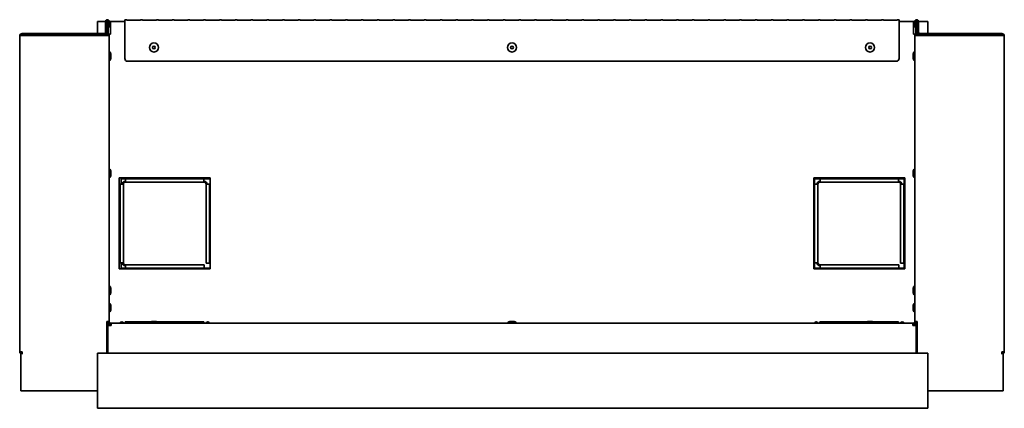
# Model space of a CAD drawing. Extents: x -0.9 to 65.9, y 4 to 46.9.
# Tile 1 of 3: x -0.9 to 34.9, y 4 to 18.1. Entities that reach past the tile are written whole.
import ezdxf

# ---------------------------------------------------------------- set-up
doc = ezdxf.new("R2010")
doc.units = 0
doc.header["$MEASUREMENT"] = 0

msp = doc.modelspace()

# ---------------------------------------------------------------- linework, layer by layer
at = {"color": 7, "lineweight": 35}
for p, q in [((1.950973, 17.569488), (1.950973, 18.005644)), ((2.241813, 18.005644), (1.950973, 18.005644)), ((2.241797, 17.619473), (2.241797, 18.006773)), ((2.277697, 17.619473), (2.277697, 18.006773)), ((2.304313, 18.005644), (2.277713, 18.005644)), ((2.304298, 18.006773), (2.304298, 17.533573)), ((2.340197, 18.006773), (2.304298, 18.006773)), ((2.340197, 18.006773), (2.340197, 17.798923)), ((2.340197, 18.006773), (2.340197, 17.505784)), ((2.376097, 18.006773), (2.376097, 17.798923)), ((2.426098, 18.005644), (2.376113, 18.005644)), ((2.944797, 18.006734), (2.426098, 18.006734)), ((2.426098, 18.006734), (2.426098, 17.553734)), ((2.944797, 18.009474), (2.944797, 18.065374)), ((2.944797, 18.065374), (3.016058, 18.065374)), ((2.944797, 18.009474), (2.944797, 18.029474)), ((2.944797, 18.009474), (2.944797, 16.665373)), ((3.016058, 18.065374), (3.016058, 18.052283)), ((3.517057, 18.052283), (3.016058, 18.052283)), ((3.517057, 18.052283), (3.517057, 18.065374)), ((3.517057, 18.065374), (3.588318, 18.065374)), ((3.588318, 18.065374), (3.588318, 18.052283)), ((4.089318, 18.052283), (3.588318, 18.052283)), ((4.089318, 18.052283), (4.089318, 18.065374)), ((4.089318, 18.065374), (4.160578, 18.065374)), ((4.160578, 18.065374), (4.160578, 18.052283)), ((4.661578, 18.052283), (4.160578, 18.052283)), ((4.661578, 18.052283), (4.661578, 18.065374)), ((4.661578, 18.065374), (4.732838, 18.065374)), ((4.732838, 18.065374), (4.732838, 18.052283)), ((5.233838, 18.052283), (4.732838, 18.052283)), ((5.233838, 18.052283), (5.233838, 18.065374)), ((5.233838, 18.065374), (5.305098, 18.065374)), ((5.305098, 18.065374), (5.305098, 18.052283)), ((5.806098, 18.052283), (5.305098, 18.052283)), ((5.806098, 18.052283), (5.806098, 18.065374)), ((5.806098, 18.065374), (5.877358, 18.065374)), ((5.877358, 18.065374), (5.877358, 18.052283)), ((6.378358, 18.052283), (5.877358, 18.052283)), ((6.378358, 18.052283), (6.378358, 18.065374)), ((6.378358, 18.065374), (6.449617, 18.065374)), ((6.449617, 18.065374), (6.449617, 18.052283)), ((6.950618, 18.052283), (6.449617, 18.052283)), ((6.950618, 18.052283), (6.950618, 18.065374)), ((6.950618, 18.065374), (7.021878, 18.065374)), ((7.021878, 18.065374), (7.021878, 18.052283)), ((7.522878, 18.052283), (7.021878, 18.052283)), ((7.522878, 18.052283), (7.522878, 18.065374)), ((7.522878, 18.065374), (7.594138, 18.065374)), ((7.594138, 18.065374), (7.594138, 18.052283)), ((8.095138, 18.052283), (7.594138, 18.052283)), ((8.095138, 18.052283), (8.095138, 18.065374)), ((8.095138, 18.065374), (8.166398, 18.065374)), ((8.166398, 18.065374), (8.166398, 18.052283)), ((8.667398, 18.052283), (8.166398, 18.052283)), ((8.667398, 18.052283), (8.667398, 18.065374)), ((8.667398, 18.065374), (8.738657, 18.065374)), ((8.738657, 18.065374), (8.738657, 18.052283)), ((9.239658, 18.052283), (8.738657, 18.052283)), ((9.239658, 18.052283), (9.239658, 18.065374)), ((9.239658, 18.065374), (9.310918, 18.065374)), ((9.310918, 18.065374), (9.310918, 18.052283)), ((9.811917, 18.052283), (9.310918, 18.052283)), ((9.811917, 18.052283), (9.811917, 18.065374)), ((9.811917, 18.065374), (9.883178, 18.065374)), ((9.883178, 18.065374), (9.883178, 18.052283)), ((10.384178, 18.052283), (9.883178, 18.052283)), ((10.384178, 18.052283), (10.384178, 18.065374)), ((10.384178, 18.065374), (10.455438, 18.065374)), ((10.455438, 18.065374), (10.455438, 18.052283)), ((10.956438, 18.052283), (10.455438, 18.052283)), ((10.956438, 18.052283), (10.956438, 18.065374)), ((10.956438, 18.065374), (11.027697, 18.065374)), ((11.027697, 18.065374), (11.027697, 18.052283)), ((11.528698, 18.052283), (11.027697, 18.052283)), ((11.528698, 18.052283), (11.528698, 18.065374)), ((11.528698, 18.065374), (11.599957, 18.065374)), ((11.599957, 18.065374), (11.599957, 18.052283)), ((12.100957, 18.052283), (11.599957, 18.052283)), ((12.100957, 18.052283), (12.100957, 18.065374)), ((12.100957, 18.065374), (12.172217, 18.065374)), ((12.172217, 18.065374), (12.172217, 18.052283)), ((12.673217, 18.052283), (12.172217, 18.052283)), ((12.673217, 18.052283), (12.673217, 18.065374)), ((12.673217, 18.065374), (12.744477, 18.065374)), ((12.744477, 18.065374), (12.744477, 18.052283)), ((13.245477, 18.052283), (12.744477, 18.052283)), ((13.245477, 18.052283), (13.245477, 18.065374)), ((13.245477, 18.065374), (13.316738, 18.065374)), ((13.316738, 18.065374), (13.316738, 18.052283)), ((13.817737, 18.052283), (13.316738, 18.052283)), ((13.817737, 18.052283), (13.817737, 18.065374)), ((13.817737, 18.065374), (13.888998, 18.065374)), ((13.888998, 18.065374), (13.888998, 18.052283)), ((14.389998, 18.052283), (13.888998, 18.052283)), ((14.389998, 18.052283), (14.389998, 18.065374)), ((14.389998, 18.065374), (14.461258, 18.065374)), ((14.461258, 18.065374), (14.461258, 18.052283)), ((14.962258, 18.052283), (14.461258, 18.052283)), ((14.962258, 18.052283), (14.962258, 18.065374)), ((14.962258, 18.065374), (15.033518, 18.065374)), ((15.033518, 18.065374), (15.033518, 18.052283)), ((15.534518, 18.052283), (15.033518, 18.052283)), ((15.534518, 18.052283), (15.534518, 18.065374)), ((15.534518, 18.065374), (15.605778, 18.065374)), ((15.605778, 18.065374), (15.605778, 18.052283)), ((16.106778, 18.052283), (15.605778, 18.052283)), ((16.106778, 18.052283), (16.106778, 18.065374)), ((16.106778, 18.065374), (16.178037, 18.065374)), ((16.178037, 18.065374), (16.178037, 18.052283)), ((16.679037, 18.052283), (16.178037, 18.052283)), ((16.679037, 18.052283), (16.679037, 18.065374)), ((16.679037, 18.065374), (16.750297, 18.065374)), ((16.750297, 18.065374), (16.750297, 18.052283)), ((17.251297, 18.052283), (16.750297, 18.052283)), ((17.251297, 18.052283), (17.251297, 18.065374)), ((17.251297, 18.065374), (17.322557, 18.065374)), ((17.322557, 18.065374), (17.322557, 18.052283)), ((17.823557, 18.052283), (17.322557, 18.052283)), ((17.823557, 18.052283), (17.823557, 18.065374)), ((17.823557, 18.065374), (17.894818, 18.065374)), ((17.894818, 18.065374), (17.894818, 18.052283)), ((18.395818, 18.052283), (17.894818, 18.052283)), ((18.395818, 18.052283), (18.395818, 18.065374)), ((18.395818, 18.065374), (18.467078, 18.065374)), ((18.467078, 18.065374), (18.467078, 18.052283)), ((18.968078, 18.052283), (18.467078, 18.052283)), ((18.968078, 18.052283), (18.968078, 18.065374)), ((18.968078, 18.065374), (19.039338, 18.065374)), ((19.039338, 18.065374), (19.039338, 18.052283)), ((19.540338, 18.052283), (19.039338, 18.052283)), ((19.540338, 18.052283), (19.540338, 18.065374)), ((19.540338, 18.065374), (19.611598, 18.065374)), ((19.611598, 18.065374), (19.611598, 18.052283)), ((20.112598, 18.052283), (19.611598, 18.052283)), ((20.112598, 18.052283), (20.112598, 18.065374)), ((20.112598, 18.065374), (20.183858, 18.065374)), ((20.183858, 18.065374), (20.183858, 18.052283)), ((20.684858, 18.052283), (20.183858, 18.052283)), ((20.684858, 18.052283), (20.684858, 18.065374)), ((20.684858, 18.065374), (20.756117, 18.065374)), ((20.756117, 18.065374), (20.756117, 18.052283)), ((21.257118, 18.052283), (20.756117, 18.052283)), ((21.257118, 18.052283), (21.257118, 18.065374)), ((21.257118, 18.065374), (21.328377, 18.065374)), ((21.328377, 18.065374), (21.328377, 18.052283)), ((21.829377, 18.052283), (21.328377, 18.052283)), ((21.829377, 18.052283), (21.829377, 18.065374)), ((21.829377, 18.065374), (21.900637, 18.065374)), ((21.900637, 18.065374), (21.900637, 18.052283)), ((22.401637, 18.052283), (21.900637, 18.052283)), ((22.401637, 18.052283), (22.401637, 18.065374)), ((22.401637, 18.065374), (22.472897, 18.065374)), ((22.472897, 18.065374), (22.472897, 18.052283)), ((22.973897, 18.052283), (22.472897, 18.052283)), ((22.973897, 18.052283), (22.973897, 18.065374)), ((22.973897, 18.065374), (23.045157, 18.065374)), ((23.045157, 18.065374), (23.045157, 18.052283)), ((23.546157, 18.052283), (23.045157, 18.052283)), ((23.546157, 18.052283), (23.546157, 18.065374)), ((23.546157, 18.065374), (23.617419, 18.065374)), ((23.617419, 18.065374), (23.617419, 18.052283)), ((24.118417, 18.052283), (23.617419, 18.052283)), ((24.118417, 18.052283), (24.118417, 18.065374)), ((24.118417, 18.065374), (24.189679, 18.065374)), ((24.189679, 18.065374), (24.189679, 18.052283)), ((24.690677, 18.052283), (24.189679, 18.052283)), ((24.690677, 18.052283), (24.690677, 18.065374)), ((24.690677, 18.065374), (24.761939, 18.065374)), ((24.761939, 18.065374), (24.761939, 18.052283)), ((25.262937, 18.052283), (24.761939, 18.052283)), ((25.262937, 18.052283), (25.262937, 18.065374)), ((25.262937, 18.065374), (25.334199, 18.065374)), ((25.334199, 18.065374), (25.334199, 18.052283)), ((25.835196, 18.052283), (25.334199, 18.052283)), ((25.835196, 18.052283), (25.835196, 18.065374)), ((25.835196, 18.065374), (25.906459, 18.065374)), ((25.906459, 18.065374), (25.906459, 18.052283)), ((26.407456, 18.052283), (25.906459, 18.052283)), ((26.407456, 18.052283), (26.407456, 18.065374)), ((26.407456, 18.065374), (26.478718, 18.065374)), ((26.478718, 18.065374), (26.478718, 18.052283)), ((26.979719, 18.052283), (26.478718, 18.052283)), ((26.979719, 18.052283), (26.979719, 18.065374)), ((26.979719, 18.065374), (27.050978, 18.065374)), ((27.050978, 18.065374), (27.050978, 18.052283)), ((27.551976, 18.052283), (27.050978, 18.052283)), ((27.551976, 18.052283), (27.551976, 18.065374)), ((27.551976, 18.065374), (27.623238, 18.065374)), ((27.623238, 18.065374), (27.623238, 18.052283)), ((28.124238, 18.052283), (27.623238, 18.052283)), ((28.124238, 18.052283), (28.124238, 18.065374)), ((28.124238, 18.065374), (28.195498, 18.065374)), ((28.195498, 18.065374), (28.195498, 18.052283)), ((28.696498, 18.052283), (28.195498, 18.052283)), ((28.696498, 18.052283), (28.696498, 18.065374)), ((28.696498, 18.065374), (28.767758, 18.065374)), ((28.767758, 18.065374), (28.767758, 18.052283)), ((29.268758, 18.052283), (28.767758, 18.052283)), ((29.268758, 18.052283), (29.268758, 18.065374)), ((29.268758, 18.065374), (29.340018, 18.065374)), ((29.340018, 18.065374), (29.340018, 18.052283)), ((29.841018, 18.052283), (29.340018, 18.052283)), ((29.841018, 18.052283), (29.841018, 18.065374)), ((29.841018, 18.065374), (29.912278, 18.065374)), ((29.912278, 18.065374), (29.912278, 18.052283)), ((30.413278, 18.052283), (29.912278, 18.052283)), ((30.413278, 18.052283), (30.413278, 18.065374)), ((30.413278, 18.065374), (30.484537, 18.065374)), ((30.484537, 18.065374), (30.484537, 18.052283)), ((30.985538, 18.052283), (30.484537, 18.052283)), ((30.985538, 18.052283), (30.985538, 18.065374)), ((30.985538, 18.065374), (31.056797, 18.065374)), ((31.056797, 18.009474), (31.056797, 18.065374)), ((31.056797, 16.665373), (31.056797, 18.009474)), ((31.576096, 18.006734), (31.056797, 18.006734)), ((31.576096, 17.553734), (31.576096, 18.006734)), ((31.626114, 18.005644), (31.576096, 18.005644)), ((31.626097, 18.006773), (31.626097, 17.798923)), ((31.661997, 18.006773), (31.661997, 17.798923)), ((31.697897, 18.006773), (31.661997, 18.006773)), ((31.697897, 18.006773), (31.697897, 17.505784)), ((31.724512, 18.005644), (31.697912, 18.005644)), ((31.724498, 17.619473), (31.724498, 18.006773)), ((31.760398, 17.619473), (31.760398, 18.006773)), ((32.100974, 18.005644), (31.760413, 18.005644)), ((32.100974, 17.569488), (32.100974, 18.005644)), ((-0.837402, 17.533573), (1.162597, 17.533573)), ((-0.837402, 17.496999), (-0.837402, 17.533573)), ((-0.787403, 17.569473), (-0.787403, 17.533573)), ((-0.787403, 17.569473), (2.191798, 17.569473)), ((0.304297, 17.533573), (2.304298, 17.533573)), ((0.304297, 17.505784), (0.304297, 17.533573)), ((1.162597, 17.505784), (1.162597, 17.533573)), ((2.304298, 17.505784), (2.304298, 17.533573)), ((2.340197, 17.798923), (2.376097, 17.798923)), ((2.340197, 17.553734), (2.376097, 17.553734)), ((2.426098, 17.553734), (2.376097, 17.553734)), ((2.376097, 17.505798), (2.376097, 17.553734)), ((31.626097, 17.553734), (31.576096, 17.553734)), ((31.661997, 17.798923), (31.626097, 17.798923)), ((31.661997, 17.553734), (31.626097, 17.553734)), ((31.626097, 17.505798), (31.626097, 17.553734)), ((31.661997, 17.798923), (31.661997, 17.505784)), ((31.661997, 17.505798), (31.661997, 17.553734)), ((31.697897, 17.533573), (33.697899, 17.533573)), ((31.697897, 17.505784), (31.697897, 17.533573)), ((34.789597, 17.569473), (31.810399, 17.569473)), ((32.839598, 17.533573), (34.839598, 17.533573)), ((32.839598, 17.505784), (32.839598, 17.533573)), ((33.697899, 17.505784), (33.697899, 17.533573)), ((34.789597, 17.569473), (34.789597, 17.533573)), ((34.839598, 17.496999), (34.839598, 17.533573)), ((-0.873303, 17.483572), (-0.873303, 6.030373)), ((-0.787403, 17.505784), (2.290198, 17.505784)), ((2.290198, 17.505784), (2.376097, 17.505784)), ((2.376097, 17.505784), (2.376097, 7.130373)), ((31.711998, 17.505784), (31.626097, 17.505784)), ((31.626097, 17.505784), (31.626097, 7.130373)), ((34.789597, 17.505784), (31.711998, 17.505784)), ((34.875498, 17.483572), (34.875498, 6.030373)), ((2.376097, 16.915634), (2.383097, 16.915634)), ((2.376097, 16.915372), (2.383097, 16.915372)), ((2.383097, 16.91537), (2.383097, 16.915634)), ((2.383097, 16.751373), (2.383097, 16.915372)), ((31.619099, 16.915634), (31.619099, 16.915372)), ((31.626097, 16.915634), (31.619099, 16.915634)), ((31.619099, 16.915372), (31.619099, 16.619758)), ((31.626097, 16.915372), (31.619099, 16.915372)), ((31.626097, 16.915372), (31.626097, 16.619758)), ((2.376097, 16.587373), (2.383097, 16.587373)), ((2.383097, 16.587373), (2.383097, 16.751373)), ((2.440731, 16.801357), (2.440731, 16.801633)), ((2.440731, 16.751373), (2.440731, 16.801373)), ((2.440731, 16.701373), (2.440731, 16.751373)), ((30.956798, 16.565374), (3.044798, 16.565374)), ((31.561464, 16.801633), (31.561464, 16.745399)), ((31.561464, 16.801373), (31.561464, 16.711246)), ((31.561464, 16.7915), (31.561464, 16.701373)), ((31.561464, 16.757869), (31.561464, 16.701634)), ((31.619099, 16.619758), (31.619099, 16.587373)), ((31.626097, 16.587373), (31.619099, 16.587373)), ((31.626097, 16.619758), (31.626097, 16.587373)), ((2.376097, 12.665634), (2.383097, 12.665634)), ((2.376097, 12.665373), (2.383097, 12.665373)), ((2.383097, 12.665369), (2.383097, 12.665634)), ((2.383097, 12.441219), (2.383097, 12.665373)), ((2.440731, 12.551354), (2.440731, 12.551634)), ((2.440731, 12.483033), (2.440731, 12.551373)), ((31.561464, 12.551634), (31.561464, 12.458392)), ((31.561464, 12.551373), (31.561464, 12.45763)), ((31.561464, 12.545116), (31.561464, 12.451373)), ((31.561464, 12.544875), (31.561464, 12.451633)), ((31.619099, 12.665634), (31.619099, 12.665372)), ((31.626097, 12.665634), (31.619099, 12.665634)), ((31.619099, 12.665373), (31.619099, 12.357895)), ((31.626097, 12.665373), (31.619099, 12.665373)), ((31.626097, 12.665373), (31.626097, 12.357895)), ((2.376097, 12.337373), (2.383097, 12.337373)), ((2.383097, 12.337373), (2.383097, 12.441219)), ((2.440731, 12.451373), (2.440731, 12.483033)), ((6.041597, 12.333634), (2.741597, 12.333634)), ((2.741597, 12.333634), (2.741597, 9.033634)), ((2.816472, 12.308644), (2.816472, 12.108645)), ((6.041597, 12.308644), (2.816472, 12.308644)), ((2.966723, 12.308645), (2.966723, 12.305444)), ((2.966723, 12.305444), (2.966723, 12.183644)), ((5.816722, 12.305444), (2.966723, 12.305444)), ((2.966723, 12.183644), (5.816722, 12.183644)), ((5.816722, 12.305444), (5.816722, 12.308645)), ((5.816722, 12.183644), (5.816722, 12.305444)), ((6.041597, 9.033634), (6.041597, 12.333634)), ((31.260597, 12.333634), (27.960599, 12.333634)), ((27.960599, 12.333634), (27.960599, 9.033634)), ((27.985472, 12.308644), (27.985472, 9.058644)), ((31.235472, 12.308644), (27.985472, 12.308644)), ((28.185473, 12.308645), (28.185473, 12.305444)), ((28.185473, 12.305444), (28.185473, 12.183644)), ((31.035473, 12.305444), (28.185473, 12.305444)), ((28.185473, 12.183644), (31.035473, 12.183644)), ((31.035473, 12.305444), (31.035473, 12.308645)), ((31.035473, 12.183644), (31.035473, 12.305444)), ((31.235472, 9.058644), (31.235472, 12.308644)), ((31.260597, 9.033634), (31.260597, 12.333634)), ((31.619099, 12.357895), (31.619099, 12.337373)), ((31.626097, 12.337373), (31.619099, 12.337373)), ((31.626097, 12.357895), (31.626097, 12.337373)), ((2.891723, 12.108645), (2.769923, 12.108645)), ((2.769923, 12.108645), (2.769923, 9.258644)), ((2.891723, 9.258644), (2.891723, 12.108645)), ((5.891722, 12.108645), (5.891722, 9.246144)), ((6.013522, 12.108645), (5.891722, 12.108645)), ((6.013522, 9.246144), (6.013522, 12.108645)), ((6.041599, 12.108645), (6.013524, 12.108645)), ((27.988675, 12.108645), (27.985475, 12.108645)), ((28.110472, 12.108645), (27.988673, 12.108645)), ((27.988673, 12.108645), (27.988673, 9.258644)), ((28.110472, 9.258644), (28.110472, 12.108645)), ((31.110472, 12.108645), (31.110472, 9.246144)), ((31.232271, 12.108645), (31.110472, 12.108645)), ((31.232271, 9.246144), (31.232271, 12.108645)), ((31.235474, 12.108645), (31.232273, 12.108645)), ((2.741597, 9.033634), (6.041597, 9.033634)), ((2.891723, 9.258644), (2.769923, 9.258644)), ((2.816472, 9.258644), (2.816472, 9.058644)), ((2.816472, 9.058644), (6.041597, 9.058644)), ((5.829223, 9.183644), (2.966723, 9.183644)), ((2.966723, 9.183644), (2.966723, 9.061844)), ((2.966723, 9.061845), (2.966723, 9.058645)), ((2.966723, 9.061844), (5.829223, 9.061844)), ((5.829223, 9.061844), (5.829223, 9.183644)), ((5.829223, 9.058645), (5.829223, 9.061845)), ((5.891722, 9.246144), (6.013522, 9.246144)), ((6.013524, 9.246144), (6.041722, 9.246144)), ((27.960599, 9.033634), (31.260597, 9.033634)), ((27.985472, 9.058644), (31.235472, 9.058644)), ((27.985475, 9.258644), (27.988675, 9.258644)), ((28.110472, 9.258644), (27.988673, 9.258644)), ((31.047974, 9.183644), (28.185473, 9.183644)), ((28.185473, 9.183644), (28.185473, 9.061844)), ((28.185473, 9.061845), (28.185473, 9.058645)), ((28.185473, 9.061844), (31.047974, 9.061844)), ((31.047974, 9.061844), (31.047974, 9.183644)), ((31.047974, 9.058645), (31.047974, 9.061845)), ((31.110472, 9.246144), (31.232271, 9.246144)), ((31.232273, 9.246144), (31.235474, 9.246144)), ((2.376097, 8.415634), (2.383097, 8.415634)), ((2.376097, 8.415373), (2.383097, 8.415373)), ((2.383097, 8.415371), (2.383097, 8.415634)), ((2.383097, 8.136257), (2.383097, 8.415373)), ((2.440731, 8.301344), (2.440731, 8.301634)), ((2.440731, 8.216276), (2.440731, 8.301372)), ((31.561464, 8.301634), (31.561464, 8.213352)), ((31.561464, 8.301372), (31.561464, 8.205078)), ((31.561464, 8.297668), (31.561464, 8.201373)), ((31.561464, 8.289916), (31.561464, 8.201634)), ((31.619099, 8.415634), (31.619099, 8.415374)), ((31.626097, 8.415634), (31.619099, 8.415634)), ((31.619099, 8.415373), (31.619099, 8.099525)), ((31.626097, 8.415373), (31.619099, 8.415373)), ((31.626097, 8.415373), (31.626097, 8.099525)), ((2.376097, 8.087373), (2.383097, 8.087373)), ((2.383097, 8.087373), (2.383097, 8.136257)), ((2.440731, 8.201373), (2.440731, 8.216276)), ((31.619099, 8.099525), (31.619099, 8.087373)), ((31.626097, 8.087373), (31.619099, 8.087373)), ((31.626097, 8.099525), (31.626097, 8.087373)), ((2.376097, 7.790634), (2.383097, 7.790634)), ((2.383097, 7.476655), (2.383097, 7.790634)), ((2.440731, 7.580909), (2.440731, 7.676634)), ((2.440731, 7.576634), (2.440731, 7.580909)), ((31.561464, 7.676634), (31.561464, 7.617585)), ((31.561464, 7.676634), (31.561464, 7.600817)), ((31.561464, 7.676634), (31.561464, 7.617834)), ((31.561464, 7.676634), (31.561464, 7.595772)), ((31.561464, 7.676634), (31.561464, 7.607541)), ((31.561464, 7.657495), (31.561464, 7.576634)), ((31.561464, 7.65245), (31.561464, 7.576634)), ((31.561464, 7.645726), (31.561464, 7.576634)), ((31.561464, 7.635682), (31.561464, 7.576634)), ((31.561464, 7.635433), (31.561464, 7.576634)), ((31.619099, 7.790634), (31.619099, 7.72786)), ((31.626097, 7.790634), (31.619099, 7.790634)), ((31.619099, 7.72786), (31.619099, 7.462634)), ((2.376097, 7.462634), (2.383097, 7.462634)), ((2.376097, 7.462634), (2.383097, 7.462634)), ((2.376097, 7.462634), (2.383097, 7.462634)), ((2.376097, 7.462634), (2.383097, 7.462634)), ((2.376097, 7.462634), (2.383097, 7.462634)), ((2.383097, 7.462634), (2.383097, 7.476655)), ((31.626097, 7.462634), (31.619099, 7.462634)), ((31.626097, 7.462634), (31.619099, 7.462634)), ((31.626097, 7.462634), (31.619099, 7.462634)), ((31.626097, 7.462634), (31.619099, 7.462634)), ((31.626097, 7.462634), (31.619099, 7.462634)), ((2.290198, 7.130373), (2.290198, 6.030373)), ((2.376097, 7.130373), (2.290198, 7.130373)), ((2.304298, 5.980434), (2.304298, 7.130373)), ((2.321097, 6.983634), (2.446098, 6.983634)), ((2.321097, 6.030434), (2.321097, 6.983634)), ((2.340197, 7.130373), (2.340197, 6.983634)), ((2.376097, 7.083634), (2.376097, 7.130373)), ((2.376097, 7.090705), (2.426098, 7.083634)), ((2.376097, 7.08775), (2.426098, 7.083634)), ((2.426098, 7.033634), (2.426098, 7.083634)), ((2.426098, 7.033634), (2.446098, 7.033634)), ((2.426098, 7.033634), (2.426098, 6.983634)), ((2.446098, 7.069534), (31.556099, 7.069534)), ((2.446098, 6.983634), (2.446098, 7.069534)), ((2.954223, 7.116334), (2.954223, 7.069534)), ((3.887048, 7.116334), (2.954223, 7.116334)), ((2.954223, 7.080434), (2.954223, 7.069563)), ((4.065998, 7.076534), (3.837098, 7.076534)), ((3.837098, 7.069534), (3.837098, 7.076534)), ((4.020884, 7.134166), (3.951098, 7.134166)), ((4.051098, 7.134166), (4.020884, 7.134166)), ((4.165098, 7.076534), (4.065998, 7.076534)), ((5.816722, 7.116334), (4.115173, 7.116334)), ((4.165098, 7.069534), (4.165098, 7.076534)), ((5.816722, 7.069534), (5.816722, 7.116334)), ((17.032005, 7.076534), (16.837098, 7.076534)), ((16.837098, 7.069534), (16.837098, 7.076534)), ((17.010521, 7.134166), (16.951098, 7.134166)), ((17.051097, 7.134166), (17.010521, 7.134166)), ((17.165097, 7.076534), (17.032005, 7.076534)), ((17.165097, 7.069534), (17.165097, 7.076534)), ((28.172973, 7.116334), (28.172973, 7.069534)), ((29.887049, 7.116334), (28.172973, 7.116334)), ((28.172973, 7.080434), (28.172973, 7.069563)), ((30.001098, 7.076534), (29.837099, 7.076534)), ((29.837099, 7.069534), (29.837099, 7.076534)), ((30.001098, 7.134166), (29.951097, 7.134166)), ((30.051097, 7.134166), (30.001098, 7.134166)), ((30.165098, 7.076534), (30.001098, 7.076534)), ((31.035473, 7.116334), (30.115174, 7.116334)), ((30.165098, 7.069534), (30.165098, 7.076534)), ((31.035473, 7.069534), (31.035473, 7.116334)), ((31.556099, 7.069534), (31.556099, 6.983634)), ((31.556099, 7.033634), (31.576096, 7.033634)), ((31.556099, 6.983634), (31.681098, 6.983634)), ((31.626097, 7.090705), (31.576096, 7.083634)), ((31.626097, 7.08775), (31.576096, 7.083634)), ((31.576096, 7.033634), (31.576096, 7.083634)), ((31.576096, 6.983634), (31.576096, 7.033634)), ((31.626097, 7.130387), (31.626097, 7.090705)), ((31.626097, 7.083634), (31.626097, 7.130373)), ((31.626097, 7.130373), (31.711998, 7.130373)), ((31.661997, 7.083634), (31.661997, 7.130373)), ((31.661997, 7.130373), (31.661997, 6.983634)), ((31.681098, 6.030434), (31.681098, 6.983634)), ((31.697897, 5.980434), (31.697897, 7.130373)), ((31.697897, 7.130373), (31.697897, 6.391334)), ((31.711998, 7.130373), (31.711998, 6.030373)), ((2.321097, 6.391334), (2.304298, 6.391334)), ((31.697897, 6.391334), (31.681098, 6.391334)), ((-0.787403, 6.030373), (-0.873303, 6.030373)), ((-0.837402, 4.613573), (-0.837402, 6.030373)), ((-0.780331, 5.944473), (-0.787403, 6.030373)), ((1.950973, 3.980434), (1.950973, 5.980434)), ((32.100974, 5.980434), (1.950973, 5.980434)), ((2.290198, 5.980434), (2.290198, 6.030373)), ((2.321097, 6.030434), (2.321097, 5.980434)), ((31.681098, 6.030434), (31.681098, 5.980434)), ((31.711998, 5.980434), (31.711998, 6.030373)), ((32.100974, 3.980434), (32.100974, 5.980434)), ((34.782527, 5.944473), (34.789597, 6.030373)), ((34.875498, 6.030373), (34.789597, 6.030373)), ((34.839598, 4.613573), (34.839598, 6.030373)), ((-0.837402, 4.613573), (1.162597, 4.613573)), ((0.304297, 4.613573), (1.950973, 4.613573)), ((32.100974, 4.613573), (33.697899, 4.613573)), ((32.839598, 4.613573), (34.839598, 4.613573)), ((32.100974, 3.980434), (1.950973, 3.980434))]:
    msp.add_line(p, q, dxfattribs=at)
for points in [[(-0.787403, 17.505784), (-0.829624, 17.498519), (-0.848977, 17.494483), (-0.864516, 17.490023), (-0.869937, 17.487542), (-0.87223, 17.485805), (-0.872912, 17.484917), (-0.873303, 17.483572)], [(34.789597, 17.505784), (34.831819, 17.498519), (34.851173, 17.494483), (34.866713, 17.490023), (34.872134, 17.487542), (34.874426, 17.485805), (34.875109, 17.484917), (34.875498, 17.483572)]]:
    msp.add_lwpolyline(points, dxfattribs=at)
for centre, radius in [((4.001097, 17.066333), 0.164), ((17.001098, 17.066333), 0.164), ((30.001098, 17.066333), 0.164), ((4.001097, 17.066333), 0.05), ((17.001098, 17.066333), 0.05), ((30.001098, 17.066333), 0.05)]:
    msp.add_circle(centre, radius, dxfattribs=at)
for centre, radius, start, end in [((2.308948, 18.006773), 0.06715, 0, 180.000005), ((2.308948, 18.006773), 0.03125, 0, 180.000005), ((31.693247, 18.006773), 0.06715, 0, 180.000005), ((31.693247, 18.006773), 0.03125, 0, 179.999995), ((-0.787403, 17.483572), 0.0859, 90.000003, 180.000005), ((2.191798, 17.619473), 0.0859, 269.999997, 0), ((2.191798, 17.619473), 0.05, 269.999997, 360), ((31.810399, 17.619473), 0.0859, 180.000005, 269.999997), ((31.810399, 17.619473), 0.05, 180.000005, 269.999997), ((34.789597, 17.483572), 0.0859, 360, 90.000003), ((2.277498, 16.79068), 0.1636, 3.839305, 49.798568), ((2.277498, 16.790418), 0.1636, 3.839305, 49.798568), ((31.724697, 16.79068), 0.1636, 130.201437, 176.160701), ((31.724697, 16.790418), 0.1636, 130.201437, 176.160701), ((2.277498, 16.712327), 0.1636, 310.201432, 356.160695), ((3.044798, 16.665373), 0.1, 179.999995, 269.999997), ((30.956798, 16.665373), 0.1, 269.999997, 360), ((31.724697, 16.712327), 0.1636, 183.839299, 229.798563), ((2.277498, 12.54068), 0.1636, 3.839305, 49.798568), ((2.277498, 12.540418), 0.1636, 3.839305, 49.798568), ((31.724697, 12.54068), 0.1636, 130.201437, 176.160701), ((31.724697, 12.540418), 0.1636, 130.201437, 176.160701), ((2.277498, 12.462326), 0.1636, 310.201432, 356.160695), ((2.966723, 12.108645), 0.1109, 90.000003, 180.000005), ((2.966723, 12.108645), 0.075, 90.000003, 179.999995), ((5.816722, 12.108645), 0.1109, 0, 90.000003), ((5.816722, 12.108645), 0.075, 360, 90.000003), ((28.185473, 12.108645), 0.1109, 90.000003, 179.999995), ((28.185473, 12.108645), 0.075, 90.000003, 179.999995), ((31.035473, 12.108645), 0.1109, 0, 90.000003), ((31.035473, 12.108645), 0.075, 360, 90.000003), ((31.724697, 12.462326), 0.1636, 183.839299, 229.798563), ((2.966723, 9.258644), 0.1109, 179.999995, 269.999997), ((2.966723, 9.258644), 0.075, 180.000005, 269.999997), ((28.185473, 9.258644), 0.1109, 179.999995, 269.999997), ((28.185473, 9.258644), 0.075, 180.000005, 269.999997), ((2.277498, 8.290679), 0.1636, 3.839305, 49.798568), ((2.277498, 8.290418), 0.1636, 3.839305, 49.798568), ((31.724697, 8.290679), 0.1636, 130.201437, 176.160701), ((31.724697, 8.290418), 0.1636, 130.201437, 176.160701), ((2.277498, 8.212327), 0.1636, 310.201432, 356.160695), ((31.724697, 8.212327), 0.1636, 183.839299, 229.798563), ((2.277498, 7.665679), 0.1636, 3.839305, 49.798568), ((2.277498, 7.587588), 0.1636, 310.201432, 356.160695), ((31.724697, 7.665679), 0.1636, 130.201437, 176.160701), ((31.724697, 7.665679), 0.1636, 130.201437, 176.160701), ((31.724697, 7.665679), 0.1636, 130.201437, 176.160701), ((31.724697, 7.665679), 0.1636, 130.201437, 176.160701), ((31.724697, 7.665679), 0.1636, 130.201437, 176.160701), ((31.724697, 7.587588), 0.1636, 183.839299, 229.798563), ((31.724697, 7.587588), 0.1636, 183.839299, 229.798563), ((31.724697, 7.587588), 0.1636, 183.839299, 229.798563), ((31.724697, 7.587588), 0.1636, 183.839299, 229.798563), ((31.724697, 7.587588), 0.1636, 183.839299, 229.798563), ((2.426098, 7.083634), 0.0859, 180.000005, 269.999997), ((2.426098, 7.083634), 0.05, 180.000005, 269.999997), ((2.830823, 7.055434), 0.0609, 13.399517, 166.600485), ((2.830823, 7.055434), 0.025, 34.368822, 145.631176), ((3.962052, 6.970934), 0.1636, 93.839306, 139.798563), ((4.040143, 6.970934), 0.1636, 40.201431, 86.160692), ((5.952623, 7.055434), 0.0609, 13.399526, 166.600472), ((5.952623, 7.055434), 0.025, 34.368846, 145.631149), ((16.962052, 6.970934), 0.1636, 93.839306, 139.798563), ((17.040143, 6.970934), 0.1636, 40.201431, 86.160692), ((28.049571, 7.055434), 0.0609, 13.399517, 166.600485), ((28.049571, 7.055434), 0.025, 34.368822, 145.631176), ((29.962052, 6.970934), 0.1636, 93.839306, 139.798563), ((30.040144, 6.970934), 0.1636, 40.201431, 86.160692), ((31.171373, 7.055434), 0.0609, 13.399526, 166.600472), ((31.171373, 7.055434), 0.025, 34.368846, 145.631149), ((31.576096, 7.083634), 0.0859, 269.999997, 0), ((31.576096, 7.083634), 0.05, 269.999997, 0), ((-0.787403, 6.030373), 0.0859, 180.000005, 234.403586), ((34.789597, 6.030373), 0.0859, 305.596416, 360)]:
    msp.add_arc(centre, radius, start, end, dxfattribs=at)

doc.saveas('drawing.dxf')
